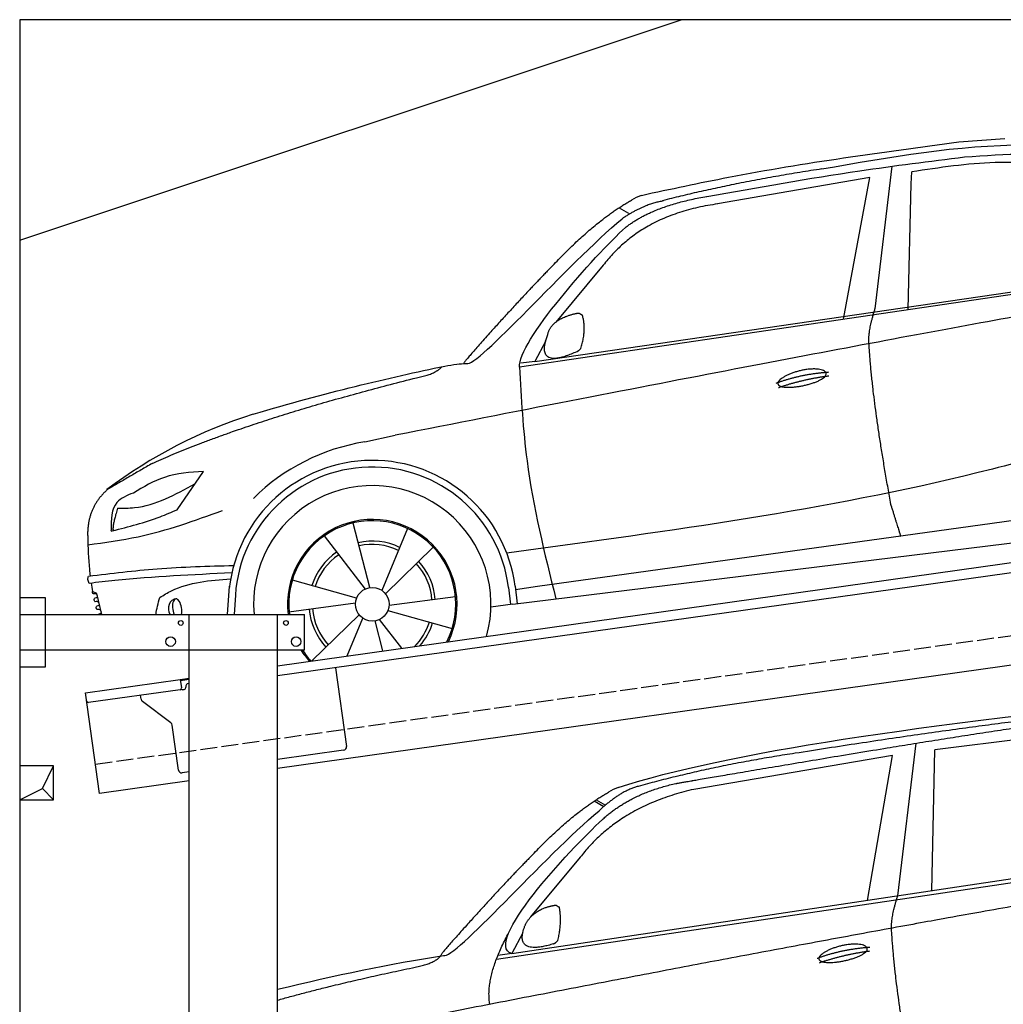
# Model space of a CAD drawing. Extents: x 0 to 5800, y -225 to 4950.
# Tile 2 of 3: x 0 to 2900, y 2047 to 4950. Entities that reach past the tile are written whole.
import ezdxf

# ---------------------------------------------------------------- set-up
doc = ezdxf.new("R2010")
doc.units = 0
doc.header["$LTSCALE"] = 10
doc.header["$MEASUREMENT"] = 0
doc.linetypes.add('GEN3', pattern=[6.25, 5, -1.25])
doc.layers.get('0').update_dxf_attribs({"linetype": 'CONTINUOUS'})
for name, color, linetype in [('3', 6, 'GEN3'), ('BREAKTHROUGH', 1, 'CONTINUOUS'), ('CAR', 1, 'CONTINUOUS'), ('SICHTBARE_KANTEN_DIN_', 7, 'CONTINUOUS')]:
    doc.layers.add(name, color=color, linetype=linetype)
doc.layers.add('AM_0', color=7, linetype='CONTINUOUS', lineweight=30)

# ---------------------------------------------------------------- blocks, each defined once
blk = doc.blocks.new('car_150')
at = {"layer": 'CAR'}
for p, q in [((12096.6, 1708.3), (11989, 1268.4)), ((12852.3, 1684.4), (12150.5, 1682.1)), ((11141, 1657.4), (11166.4, 1638.4)), ((12024, 1680.6), (11430.7, 1652.9)), ((11899, 1265.9), (12024, 1680.6)), ((12090.6, 1271.1), (12150.5, 1682.1)), ((11135.2, 1654.5), (11161.3, 1635)), ((11073.9, 1494.7), (10907.2, 1337.8)), ((10792.4, 1227), (12873.3, 1279.9)), ((10878.7, 1293.9), (10839.1, 1237.2)), ((10839.1, 1237.2), (12874.8, 1292.4)), ((10839.1, 1237.2), (10797.9, 1237.1))]:
    blk.add_line(p, q, dxfattribs=at)
blk.add_arc((11252.1, 1516.2), 174.5, 103.8736, 114.54, dxfattribs=at)
for points, degree in [([(11210.2, 1685.6), (11542.9, 1749.4), (12105.1, 1762), (12930.5, 1747.4)], 3), ([(11740.1, 1722.1), (11497.4, 1715.5), (11268.8, 1681.6)], 2), ([(12704.3, 1733.1), (12355.7, 1743.2), (11740.1, 1722.1)], 2), ([(10930.4, 1515.2), (11065.6, 1627.8), (11179.6, 1674.9)], 2), ([(11268.8, 1681.6), (11213.7, 1673.9), (11145.7, 1624)], 2), ([(11152.7, 1597.4), (11243.5, 1663), (11380.1, 1676.4)], 2), ([(11430.7, 1652.9), (11206.1, 1629.9), (11073.9, 1494.7)], 2), ([(10638.9, 1256.3), (10666.6, 1238), (10970.1, 1510.3), (11145.7, 1624)], 3), ([(10839.1, 1237.2), (10755.1, 1275), (11042.6, 1519.1), (11152.7, 1597.4)], 3), ([(10930.4, 1515.2), (10850.9, 1452.6), (10750.8, 1366.4), (10624.3, 1257.8), (10630.3, 1256.1)], 4), ([(10886.5, 1311.8), (10902.2, 1342.5), (10944.6, 1357.7)], 2), ([(10944.6, 1357.7), (10973.1, 1364.2), (10986, 1363.3)], 2), ([(10978.5, 1259), (10998.5, 1312.5), (10994.7, 1357.3)], 2), ([(10986, 1363.3), (10992.2, 1357.4), (10994.7, 1357.3)], 2), ([(10965.2, 1251), (10843.5, 1229), (10886.5, 1311.8)], 2), ([(10756.8, 1096.7), (10752.3, 1180.2), (10838, 1299.8)], 2), ([(10140.7, 1216.8), (10314.3, 1236.6), (10479.5, 1251.5), (10638.9, 1256.3)], 3), ([(10551.6, 1232.1), (10606.6, 1235.5), (10630, 1255)], 2), ([(10965.2, 1251), (10971.1, 1252.9), (10978.5, 1259)], 2), ([(11959.5, 1175.6), (11961.8, 1206.7), (11989, 1268.4)], 2), ([(10136.8, 1184.9), (10312.9, 1212.3), (10551.6, 1232.1)], 2), ([(12866.3, 1222.8), (11949.2, 1183.9), (10404.4, 1071.4)], 2), ([(11966.3, 684.4), (11947.2, 997.3), (11959.5, 1175.6)], 2), ([(11730.9, 1114.3), (11806, 1132.5), (11889.6, 1128.1)], 2), ([(11736.2, 1100.5), (11810, 1116.4), (11887.9, 1117)], 2)]:
    blk.add_open_spline(points, degree=degree, dxfattribs=at)
for points, degree, knots in [([(11380.1, 1676.4), (11407, 1677.9), (11545.9, 1684.7), (12131.3, 1711.8), (12584.9, 1726.7), (12852.7, 1717.4), (12926.2, 1712.9)], 4, [0.0821318, 0.0821318, 0.0821318, 0.0821318, 0.0821318, 0.258851, 0.508851, 0.6086078, 0.6086078, 0.6086078, 0.6086078, 0.6086078]), ([(11736, 1111.2), (11735, 1119.4), (11755.7, 1136.1), (11838.1, 1157.7), (11931.6, 1126.3), (11845.9, 1093.1), (11761.1, 1092.3), (11737, 1103), (11736, 1111.2)], 5, [0, 0, 0, 0, 0, 0, 0.300106, 0.500106, 0.700106, 1, 1, 1, 1, 1, 1])]:
    blk.add_open_spline(points, degree=degree, knots=knots, dxfattribs=at)
blk = doc.blocks.new('car_150_')
at = {"layer": 'CAR'}
for p, q in [((6993.7, 5277.2), (7129.2, 5288.8)), ((6796.4, 5203.8), (6750.1, 4783)), ((6731.9, 5170.4), (6283.3, 5089.2)), ((6657.9, 4752.4), (6731.9, 5170.4)), ((6853.7, 5152.6), (6855.4, 5188)), ((6848, 4782.8), (6853.7, 5152.6)), ((5993.7, 5075.5), (6021.3, 5060)), ((5748.6, 4619.9), (7887.1, 4949.3)), ((5703.5, 4603.8), (7806, 4931.3)), ((5948.1, 4905.6), (5809.7, 4736.5)), ((5780.5, 4681.2), (5748.6, 4619.9)), ((5748.6, 4619.9), (5707.7, 4614.5)), ((5249.2, 4379.1), (5338.8, 4399.4)), ((4697.5, 4174.8), (4774.2, 4288.5)), ((7646, 4233.7), (5761.2, 3956.2)), ((5689.3, 3904.2), (7721.3, 4169.7)), ((5267.2, 3949.5), (5216.9, 4139.6)), ((5377, 4125.1), (5302.6, 3941.6)), ((5131.5, 4101.3), (5253.2, 3945.1)), ((5313.4, 3931.7), (5452.9, 4070.3)), ((5734.4, 4063.7), (5670.2, 4054.4)), ((4848.5, 3866.9), (4853.3, 3950.1)), ((5228.7, 3918.3), (5038.9, 3969.8)), ((5676.1, 3953), (5682.6, 3903)), ((5695.3, 3956.7), (5702.3, 3904.6)), ((5761.2, 3956.2), (5696.7, 3946.7)), ((4463, 3925.5), (4449.3, 3931.7)), ((4478.1, 3864), (4463, 3925.5)), ((4871, 3924.2), (4867.7, 3867.1)), ((5520.5, 3924.4), (5324.3, 3897.1)), ((5029.4, 3876.7), (5225.5, 3904)), ((5689.3, 3904.2), (5624.9, 3894.7)), ((5693.6, 3903), (5693.4, 3904.4)), ((5236.4, 3869.4), (5098.3, 3732.1)), ((5321.2, 3882.8), (5511, 3831.3)), ((5201.8, 3747.5), (5247.2, 3859.5)), ((5282.7, 3851.6), (5306.1, 3763)), ((5362.6, 3771.4), (5296.6, 3856))]:
    blk.add_line(p, q, dxfattribs=at)
blk.add_circle((5274.9, 3900.5), 49.6, dxfattribs=at)
for centre, radius, start, end in [((6122, 4949.8), 174.5, 111.2882, 121.9546), ((5356.2, 3104.6), 1422.1, 107.8766, 127.519), ((5347.7, 3787.7), 599.5, 99.4563, 135.2463), ((5274.9, 3900.5), 424.2, 7.6054, 174.1435), ((5274.9, 3900.5), 404.6, 7.4461, 176.652), ((5274.9, 3900.5), 350, 344.7595, 185.4081), ((5274.9, 3900.5), 250, 334.2204, 187.3999), ((5274.9, 3900.5), 246.4, 333.6424, 187.5031), ((5274.9, 3900.5), 186.2, 64.7762, 103.2667), ((5274.9, 3900.5), 176.5, 64.6018, 103.1816), ((5274.9, 3900.5), 186.2, 124.7762, 163.2667), ((5274.9, 3900.5), 176.5, 124.6018, 163.1816), ((5274.9, 3900.5), 176.5, 4.6018, 43.1816), ((5274.9, 3900.5), 186.2, 4.7762, 43.2667), ((5274.9, 3900.5), 186.2, 184.7762, 223.2667), ((5274.9, 3900.5), 176.5, 184.6018, 223.1816), ((5274.9, 3900.5), 176.5, 315.6124, 343.1816), ((5274.9, 3900.5), 186.2, 319.3932, 343.2667), ((5274.9, 3900.5), 250, 213.2019, 222.6786), ((5274.9, 3900.5), 246.4, 213.7482, 223.2566), ((5274.9, 3900.5), 350, 217.4387, 217.626)]:
    blk.add_arc(centre, radius, start, end, dxfattribs=at)
for centre, major_axis, ratio, start_param, end_param in [((4699.7, 3882.5), (4.4, -29.4), 0.870747, 3.078863, 5.190641), ((4699.8, 3882.5), (-4.4, 29.6), 0.439627, 4.05108, 8.39242), ((4699.7, 3882.6), (4.4, -29.5), 0.784824, 3.019947, 3.143719)]:
    blk.add_ellipse(centre, major_axis=major_axis, ratio=ratio, start_param=start_param, end_param=end_param, dxfattribs=at)
for points, degree, knots in [([(6058.7, 5112.4), (6144.2, 5131.5), (6453.2, 5200.5), (6766.8, 5245), (6993.6, 5277.2)], 3, [0, 0, 0, 0, 262.813629, 949.636575, 949.636575, 949.636575, 949.636575]), ([(6590.3, 5194.3), (6790.1, 5231.4), (7055.2, 5280.6), (7323.2, 5267.8), (7389.2, 5264.7)], 3, [0, 0, 0, 0, 605.994997, 803.781644, 803.781644, 803.781644, 803.781644]), ([(6252.1, 5110.1), (6401.8, 5138.2), (6653.7, 5185.6), (6907.8, 5219.4), (7011, 5233.1)], 3, [0, 0, 0, 0, 456.745059, 768.877533, 768.877533, 768.877533, 768.877533]), ([(7010.2, 5233), (7130.8, 5242.4), (7438, 5266.3), (7702.5, 5100), (7863.2, 4999)], 3, [0, 0, 0, 0, 355.261483, 904.814862, 904.814862, 904.814862, 904.814862]), ([(7280.4, 5213.4), (7220.4, 5216.3), (7078, 5223.2), (6937, 5200.9), (6855.4, 5188)], 3, [0, 0, 0, 0, 179.578451, 426.729981, 426.729981, 426.729981, 426.729981]), ([(5483, 4604.3), (5494.7, 4606.5), (5516.1, 4610.4), (5537.7, 4612.2), (5547.5, 4613)], 3, [0, 0, 0, 0, 35.619977, 65.088393, 65.088393, 65.088393, 65.088393]), ([(5703.5, 4603.8), (5709.3, 4511.2), (5723.7, 4280), (5781.3, 4055.4), (5815.9, 3920.7)], 3, [0, 0, 0, 0, 277.59112, 693.570767, 693.570767, 693.570767, 693.570767]), ([(6465.7, 4559.3), (6463.6, 4567.3), (6482, 4586.6), (6560.8, 4618.6), (6657.6, 4599.5), (6576.9, 4555.6), (6492.9, 4543.8), (6467.7, 4551.3), (6465.7, 4559.3)], 5, [0, 0, 0, 0, 0, 0, 0.300106, 0.500106, 0.700106, 1, 1, 1, 1, 1, 1]), ([(7654.8, 4478.5), (7470.6, 4420.5), (6844.5, 4223.3), (6193.7, 4129.8), (5734.4, 4063.7)], 3, [0, 0, 0, 0, 579.00444, 1967.110779, 1967.110779, 1967.110779, 1967.110779]), ([(4774.2, 4288.5), (4734.9, 4285.3), (4660.9, 4279.4), (4597.6, 4240.9), (4567.9, 4222.9)], 3, [0, 0, 0, 0, 116.380747, 219.102854, 219.102854, 219.102854, 219.102854]), ([(4521.8, 4177.7), (4538.5, 4177.9), (4619.5, 4178.7), (4691.9, 4219.3), (4749.3, 4251.6)], 3, [0, 0, 0, 0, 49.860743, 241.440865, 241.440865, 241.440865, 241.440865]), ([(4567.9, 4222.9), (4549.3, 4215.3), (4503.1, 4196.4), (4503, 4144.5), (4502.9, 4113.4)], 3, [0, 0, 0, 0, 55.914644, 138.985336, 138.985336, 138.985336, 138.985336]), ([(4435.2, 4069.4), (4484.9, 4076.4), (4620.6, 4095.5), (4749.3, 4143.2), (4831, 4173.4)], 3, [0, 0, 0, 0, 150.106975, 410.193991, 410.193991, 410.193991, 410.193991]), ([(4506.8, 4110.9), (4554.4, 4123.4), (4619.5, 4140.5), (4680.9, 4167.5), (4697.5, 4174.8)], 3, [0, 0, 0, 0, 147.159719, 201.348086, 201.348086, 201.348086, 201.348086]), ([(4502.9, 4113.4), (4502.8, 4112.3), (4502.6, 4109.8), (4505.2, 4110.5), (4506.8, 4110.9)], 3, [0, 0, 0, 0, 2.598862, 6.284951, 6.284951, 6.284951, 6.284951]), ([(4434.3, 4093), (4435.5, 4060.6), (4436.9, 4022.1), (4441.6, 3983.8), (4442.4, 3977.7)], 3, [0, 0, 0, 0, 97.108013, 115.616313, 115.616313, 115.616313, 115.616313]), ([(4437.7, 3977.1), (4505, 3985.7), (4647.1, 4004), (4790.2, 4009.1), (4865.6, 4011.8)], 3, [0, 0, 0, 0, 203.297538, 429.475842, 429.475842, 429.475842, 429.475842]), ([(4860.2, 3989.6), (4745.2, 3983.2), (4604.7, 3975.4), (4465.2, 3958.6), (4439.9, 3955.5)], 3, [0, 0, 0, 0, 345.382791, 421.716813, 421.716813, 421.716813, 421.716813]), ([(4439.9, 3955.5), (4438, 3959.3), (4434.5, 3966.3), (4436.7, 3973.7), (4437.7, 3977.1)], 3, [0, 0, 0, 0, 12.224254, 22.465372, 22.465372, 22.465372, 22.465372]), ([(4648.5, 3915.5), (4659.8, 3922.6), (4721.6, 3961.3), (4796, 3967.3), (4856.8, 3972.2)], 3, [0, 0, 0, 0, 39.727462, 217.617343, 217.617343, 217.617343, 217.617343]), ([(4452, 3925), (4451.6, 3925.3), (4449.8, 3926.3), (4449.6, 3929.2), (4449.4, 3931.1), (4449.3, 3931.7)], 3, [0, 0, 0, 0, 1.427923, 5.828292, 7.478143, 7.478143, 7.478143, 7.478143]), ([(4455.1, 3908.2), (4455.8, 3910.1), (4457.4, 3914.2), (4466.6, 3914.3), (4462.3, 3926.1), (4455.8, 3925.4), (4452, 3925)], 3, [0, 0, 0, 0, 5.656821, 12.3267, 20.012637, 30.346325, 30.346325, 30.346325, 30.346325]), ([(4457.8, 3901.6), (4457.4, 3901.8), (4455.6, 3902.8), (4455.4, 3905.7), (4455.1, 3907.7), (4455.1, 3908.2)], 3, [0, 0, 0, 0, 1.427923, 5.828292, 7.478143, 7.478143, 7.478143, 7.478143]), ([(4461, 3884.9), (4461.7, 3886.7), (4463.2, 3890.7), (4472.4, 3890.8), (4468.1, 3902.7), (4461.5, 3902), (4457.8, 3901.6)], 3, [0, 0, 0, 0, 5.495934, 12.165813, 19.85175, 30.185438, 30.185438, 30.185438, 30.185438]), ([(4463.7, 3878.2), (4463.2, 3878.5), (4461.5, 3879.5), (4461.3, 3882.4), (4461, 3884.3), (4461, 3884.9)], 3, [0, 0, 0, 0, 1.427923, 5.828292, 7.478143, 7.478143, 7.478143, 7.478143]), ([(4467.9, 3864), (4468.3, 3864.8), (4470.3, 3867.4), (4478.3, 3867.4), (4474, 3879.3), (4467.4, 3878.6), (4463.7, 3878.2)], 3, [2.682731, 2.682731, 2.682731, 2.682731, 5.656821, 12.3267, 20.012637, 30.346325, 30.346325, 30.346325, 30.346325])]:
    blk.add_open_spline(points, degree=degree, knots=knots, dxfattribs=at)
for points, degree in [([(6590.3, 5194.3), (6342.2, 5155.3), (6121.6, 5097.1)], 2), ([(6013, 5017.6), (6096.2, 5083.6), (6251.3, 5110.3)], 2), ([(5803.2, 4907.4), (5922.7, 5036.5), (6029.7, 5097.9)], 2), ([(6284.4, 5088.8), (6061.8, 5056.7), (5948.1, 4905.6)], 2), ([(6123.2, 5096.2), (6065.8, 5086.5), (6002.6, 5043)], 2), ([(5547.5, 4613), (5577.3, 4598.4), (5843.2, 4907.6), (6002.6, 5043)], 3), ([(5703.8, 4603.3), (5695, 4674.1), (5922.8, 4934.4), (6013, 5017.6)], 3), ([(5803.2, 4907.4), (5732.5, 4835), (5644.3, 4736.7), (5532.9, 4612.6), (5539.4, 4612.3)], 4), ([(7979.4, 4899), (7725, 4888.3), (5338.8, 4399.4)], 2), ([(5837.6, 4753), (5865, 4763.1), (5877.9, 4763.9)], 2), ([(5877.9, 4763.9), (5884.9, 4758.8), (5887.3, 4759.1)], 2), ([(6732.8, 4687.3), (6731.1, 4718.4), (6750.1, 4783)], 2), ([(5785.9, 4700), (5794.1, 4735.6), (5837.6, 4753)], 2), ([(5883.9, 4659.5), (5901.1, 4713.7), (5887.3, 4759.1)], 2), ([(5871.8, 4649.8), (5747.2, 4591.7), (5785.9, 4700)], 2), ([(6803, 4201), (6743.7, 4508.9), (6732.8, 4687.3)], 2), ([(5871.8, 4649.8), (5877.4, 4652.5), (5883.9, 4659.5)], 2), ([(4919.6, 4458.1), (5131.9, 4523.6), (5319.2, 4569), (5483, 4604.3)], 3), ([(5399.6, 4569.1), (5453.7, 4579.5), (5474.4, 4601.9)], 2), ([(6460.2, 4561.7), (6532.3, 4589.4), (6615.8, 4595.9)], 2), ([(4622.5, 4310.5), (4903.3, 4440.5), (5399.6, 4569.1)], 2), ([(6467.2, 4548.7), (6538.3, 4574), (6615.5, 4584.7)], 2), ([(4622.5, 4310.5), (4492.9, 4233.7)], 1), ([(4492.9, 4233.7), (4430.6, 4178.8), (4434.3, 4093)], 2), ([(6803, 4201), (6822.6, 4138.3), (6831.4, 4112.8)], 2), ([(4521.8, 4177.7), (4507.9, 4132), (4508.6, 4113.8)], 2), ([(4508.6, 4113.8), (4511.9, 4114.1), (4510.2, 4111.7)], 2), ([(4445.5, 3956.2), (4446.7, 3948), (4448, 3939.9), (4449.3, 3931.7)], 3), ([(4637.5, 3865.3), (4639.1, 3881.6), (4643.8, 3898.6), (4648.5, 3915.5)], 3)]:
    blk.add_open_spline(points, degree=degree, dxfattribs=at)

msp = doc.modelspace()

# ---------------------------------------------------------------- linework, layer by layer
for p, q in [((0, 4300), (1950, 4950)), ((760, 3045.2), (3238.8, 3393.6)), ((3246, 3364.3), (760, 3014.9)), ((0, 3246.2), (75, 3246.2)), ((0, 3246.2), (75, 3246.2)), ((75, 3246.2), (75, 3041.2)), ((75, 3246.2), (75, 3041.2)), ((0, 3196.2), (840, 3196.2)), ((500, 1726.2), (500, 3196.2)), ((760, -43.8), (760, 3196.2)), ((840, 3091.2), (840, 3196.2)), ((3464.7, 3122.4), (760, 2742.2)), ((840, 3091.2), (0, 3091.2)), ((75, 3041.2), (0, 3041.2)), ((75, 3041.2), (0, 3041.2)), ((930.7, 3038.9), (963.3, 2807.2)), ((193.8, 2965.6), (473.5, 3004.9)), ((473.5, 3004.9), (500, 3008.6)), ((473.5, 3004.9), (477, 2980.2)), ((500, 3004.6), (474.1, 3001)), ((497.9, 2993.2), (500, 2993.5)), ((235.5, 2668.5), (193.8, 2965.6)), ((472.7, 2974.5), (202.9, 2936.6)), ((480.3, 2974.6), (485.3, 2975.3)), ((489.5, 2980.9), (489.4, 2981.9)), ((358, 2946.4), (356.4, 2958.2)), ((445.7, 2876.7), (361.9, 2939.8)), ((468.2, 2737.6), (449.5, 2870.1)), ((954.8, 2795.9), (760, 2768.5)), ((500, 2731.9), (479.5, 2729.1)), ((500, 2705.7), (235.5, 2668.5))]:
    msp.add_line(p, q)
for centre, radius in [((475, 3171.2), 7), ((785, 3171.2), 7), ((445, 3116.2), 14), ((815, 3116.2), 14)]:
    msp.add_circle(centre, radius)
for centre, radius, start, end in [((499.3, 2983.3), 10, 98, 188), ((472, 2979.5), 5, 278, 8), ((479.6, 2979.5), 5, 221.2367, 278), ((484.6, 2980.2), 5, 278, 8), ((202.2, 2941.5), 5, 188, 278), ((367.9, 2947.8), 10, 188, 233), ((439.6, 2868.7), 10, 8, 53), ((953.4, 2805.8), 10, 278, 8), ((478.1, 2739), 10, 188, 278)]:
    msp.add_arc(centre, radius, start, end)
at = {"layer": '3'}
msp.add_line((223.4, 2754.7), (5230.8, 3458.4), dxfattribs=at)
at = {"layer": 'BREAKTHROUGH'}
for p, q in [((67.4, 2683), (100, 2750)), ((67.4, 2683), (100, 2750)), ((0, 2650), (67.4, 2683)), ((0, 2650), (67.4, 2683)), ((67.2, 2682.8), (100, 2650)), ((67.2, 2682.8), (100, 2650))]:
    msp.add_line(p, q, dxfattribs=at)
msp.add_lwpolyline([(100, 2750), (0, 2750), (0, 2650), (100, 2650)], close=True, dxfattribs=at)
msp.add_lwpolyline([(100, 2750), (0, 2750), (0, 2650), (100, 2650)], close=True, dxfattribs=at)
at = {"layer": 'SICHTBARE_KANTEN_DIN_'}
for p, q in [((5300, 4950), (0, 4950)), ((0, 4950), (0, -50))]:
    msp.add_line(p, q, dxfattribs=at)

# ---------------------------------------------------------------- block references
at = {"layer": 'AM_0', "rotation": 359.5505213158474}
msp.add_blockref('car_150_', (-4265.8, -632.6), dxfattribs=at)
at = {"layer": 'CAR', "color": 2, "rotation": 6.973897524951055}
msp.add_blockref('car_150', (-9157.9, -347.9), dxfattribs=at)

doc.saveas('drawing.dxf')
